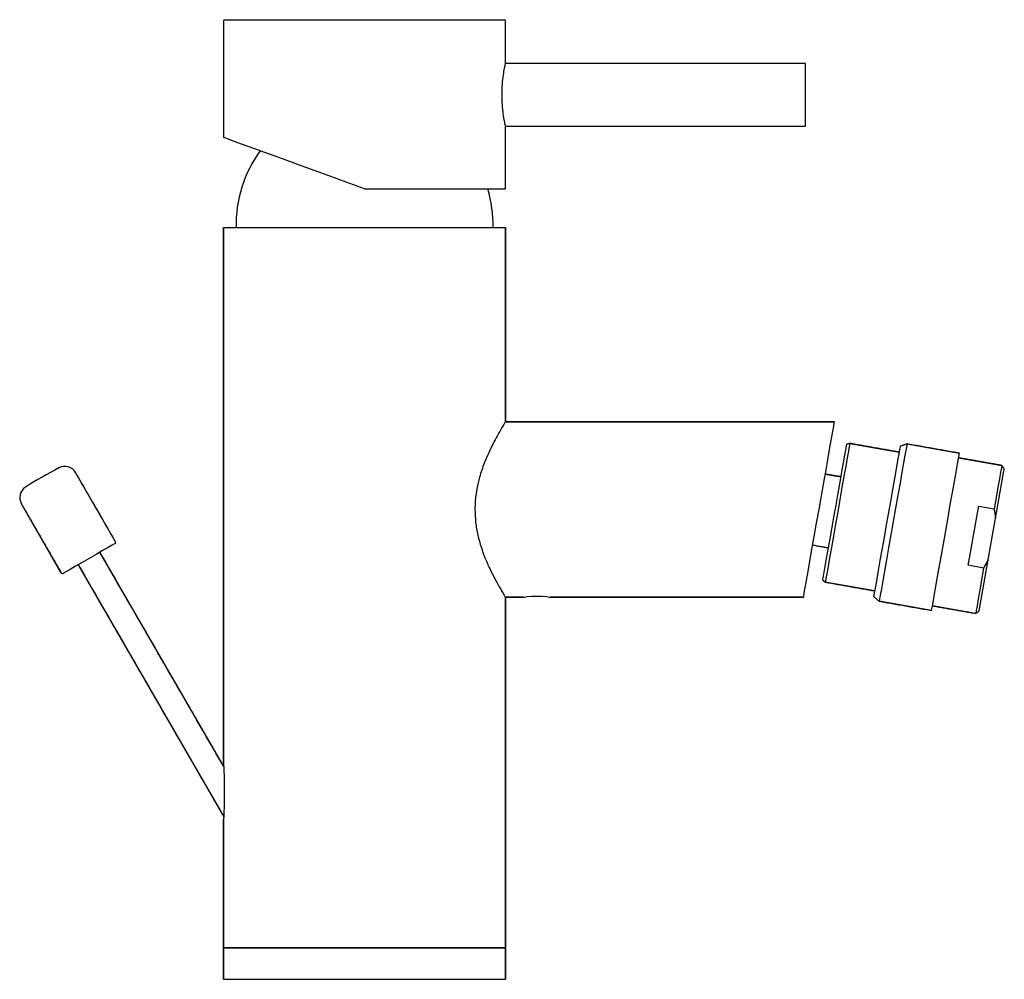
# Model space of a CAD drawing. Header units: millimetres. Extents: x 3953.579 to 3953.736, y 1849.685 to 1849.838.
import ezdxf

# ---------------------------------------------------------------- set-up
doc = ezdxf.new("R2010")
doc.units = ezdxf.units.MM
doc.layers.add('SANINDUSA', color=3, linetype='Continuous')

msp = doc.modelspace()

# ---------------------------------------------------------------- linework, layer by layer
at = {"layer": 'SANINDUSA'}
for p, q in [((3953.611433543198, 1849.838264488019), (3953.65603354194, 1849.838264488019)), ((3953.611233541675, 1849.838064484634), (3953.611233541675, 1849.819453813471)), ((3953.656233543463, 1849.83226448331), (3953.656233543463, 1849.838064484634)), ((3953.704133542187, 1849.828790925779), (3953.704133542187, 1849.831264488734)), ((3953.704133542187, 1849.82126448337), (3953.704133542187, 1849.828790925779)), ((3953.656233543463, 1849.811264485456), (3953.656233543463, 1849.82126448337)), ((3953.633733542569, 1849.811264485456), (3953.656233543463, 1849.811264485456)), ((3953.611233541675, 1849.805064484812), (3953.656233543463, 1849.805064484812)), ((3953.611233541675, 1849.719564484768), (3953.611233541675, 1849.805064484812)), ((3953.656233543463, 1849.805064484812), (3953.656233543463, 1849.774064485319)), ((3953.656233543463, 1849.774064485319), (3953.708733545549, 1849.774064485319)), ((3953.711172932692, 1849.770622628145), (3953.719051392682, 1849.769233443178)), ((3953.720296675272, 1849.770537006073), (3953.728667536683, 1849.769060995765)), ((3953.728537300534, 1849.768322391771), (3953.735430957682, 1849.767106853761)), ((3953.593994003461, 1849.754924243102), (3953.587622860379, 1849.765959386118)), ((3953.731842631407, 1849.74387704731), (3953.735836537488, 1849.766527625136)), ((3953.707263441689, 1849.765727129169), (3953.709725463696, 1849.765293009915)), ((3953.585333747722, 1849.749924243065), (3953.578962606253, 1849.760959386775)), ((3953.731745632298, 1849.76060325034), (3953.734207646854, 1849.760169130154)), ((3953.734207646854, 1849.760169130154), (3953.734449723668, 1849.758662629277)), ((3953.611256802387, 1849.719024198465), (3953.591495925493, 1849.753251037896)), ((3953.705266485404, 1849.75440184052), (3953.707728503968, 1849.753967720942)), ((3953.733284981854, 1849.752057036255), (3953.732542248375, 1849.750724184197)), ((3953.588031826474, 1849.751251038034), (3953.611256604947, 1849.711024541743)), ((3953.732542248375, 1849.750724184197), (3953.73008023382, 1849.751158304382)), ((3953.715144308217, 1849.747075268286), (3953.707265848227, 1849.748464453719)), ((3953.65907063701, 1849.746064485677), (3953.656233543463, 1849.746064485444)), ((3953.656233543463, 1849.746064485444), (3953.656233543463, 1849.690064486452)), ((3953.703796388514, 1849.746064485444), (3953.663396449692, 1849.746064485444)), ((3953.724239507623, 1849.743948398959), (3953.715868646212, 1849.745424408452)), ((3953.731263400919, 1849.743471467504), (3953.724369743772, 1849.744687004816)), ((3953.611233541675, 1849.690064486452), (3953.611233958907, 1849.710572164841)), ((3953.633733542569, 1849.690064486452), (3953.611233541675, 1849.690064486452)), ((3953.611233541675, 1849.690064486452), (3953.656233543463, 1849.690064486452)), ((3953.611233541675, 1849.685064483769), (3953.611233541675, 1849.690064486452)), ((3953.656233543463, 1849.690064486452), (3953.633733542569, 1849.690064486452)), ((3953.656233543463, 1849.690064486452), (3953.656233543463, 1849.685064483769)), ((3953.611233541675, 1849.685064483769), (3953.633733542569, 1849.685064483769)), ((3953.633733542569, 1849.685064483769), (3953.656233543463, 1849.685064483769))]:
    msp.add_line(p, q, dxfattribs=at)
at = {"layer": 'SANINDUSA', "ltscale": 0.5}
for p, q in [((3953.704133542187, 1849.831264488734), (3953.656233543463, 1849.831264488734)), ((3953.656233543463, 1849.82126448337), (3953.704133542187, 1849.82126448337))]:
    msp.add_line(p, q, dxfattribs=at)
at = {"layer": 'SANINDUSA', "flags": 128}
for points in [[(3953.633733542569, 1849.811264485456), (3953.63079670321, 1849.812333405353), (3953.627910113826, 1849.813384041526), (3953.625123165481, 1849.814398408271), (3953.622483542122, 1849.815359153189), (3953.620036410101, 1849.816249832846), (3953.617823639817, 1849.817055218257), (3953.61588309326, 1849.817761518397), (3953.614247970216, 1849.818356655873), (3953.612946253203, 1849.818830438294), (3953.612000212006, 1849.819174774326), (3953.611426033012, 1849.819383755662), (3953.611233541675, 1849.819453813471)], [(3953.703796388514, 1849.746064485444), (3953.703826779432, 1849.746236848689), (3953.703917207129, 1849.746749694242), (3953.704065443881, 1849.747590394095), (3953.704267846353, 1849.748738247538), (3953.704519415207, 1849.750164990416), (3953.704813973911, 1849.751835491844), (3953.705144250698, 1849.753708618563), (3953.705502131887, 1849.755738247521), (3953.705878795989, 1849.757874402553), (3953.706264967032, 1849.760064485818), (3953.706651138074, 1849.762254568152), (3953.707027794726, 1849.764390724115), (3953.707385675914, 1849.766420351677), (3953.707715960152, 1849.768293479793), (3953.708010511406, 1849.769963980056), (3953.70826208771, 1849.7713907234), (3953.708464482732, 1849.77253857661), (3953.708612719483, 1849.773379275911), (3953.70870314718, 1849.773892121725), (3953.708733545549, 1849.774064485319)], [(3953.711172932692, 1849.770622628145), (3953.711158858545, 1849.770542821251), (3953.711085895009, 1849.770129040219), (3953.710952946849, 1849.769375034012), (3953.710764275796, 1849.768305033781), (3953.710525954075, 1849.766953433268), (3953.710245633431, 1849.765363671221), (3953.709932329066, 1849.763586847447), (3953.709596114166, 1849.761680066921), (3953.709247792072, 1849.759704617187)], [(3953.720296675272, 1849.770537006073), (3953.720295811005, 1849.770532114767), (3953.72025352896, 1849.77029234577), (3953.720148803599, 1849.769698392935), (3953.719984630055, 1849.768767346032), (3953.719765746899, 1849.76752598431), (3953.719498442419, 1849.766010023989), (3953.719190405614, 1849.76426307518), (3953.718850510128, 1849.762335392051), (3953.718488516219, 1849.760282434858), (3953.71811484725, 1849.7581632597)], [(3953.710630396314, 1849.770425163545), (3953.710629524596, 1849.770420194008), (3953.710588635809, 1849.770188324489), (3953.710487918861, 1849.769617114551), (3953.710330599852, 1849.768724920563), (3953.710121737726, 1849.767540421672), (3953.709868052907, 1849.766101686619), (3953.70957768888, 1849.764454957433), (3953.709259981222, 1849.762653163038), (3953.70892515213, 1849.760754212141), (3953.708583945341, 1849.758819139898), (3953.70824733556, 1849.756910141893), (3953.707926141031, 1849.755088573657), (3953.707630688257, 1849.753412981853), (3953.70737047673, 1849.751937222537), (3953.70715385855, 1849.750708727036), (3953.706987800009, 1849.749766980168), (3953.706877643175, 1849.749142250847), (3953.706826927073, 1849.748854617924), (3953.706823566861, 1849.748835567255)], [(3953.719211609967, 1849.77014207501), (3953.719198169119, 1849.770065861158), (3953.719127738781, 1849.769666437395), (3953.718998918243, 1849.768935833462), (3953.718815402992, 1849.767895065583), (3953.718582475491, 1849.766574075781), (3953.718306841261, 1849.765010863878), (3953.717996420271, 1849.763250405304), (3953.717660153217, 1849.761343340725), (3953.717307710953, 1849.759344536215), (3953.716949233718, 1849.757311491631), (3953.716595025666, 1849.755302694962), (3953.716255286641, 1849.753375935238), (3953.715939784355, 1849.751586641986), (3953.715657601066, 1849.74998628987), (3953.715416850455, 1849.748620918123), (3953.715224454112, 1849.747529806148), (3953.715085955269, 1849.746744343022), (3953.715005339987, 1849.746287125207), (3953.714984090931, 1849.746166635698)], [(3953.726485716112, 1849.756687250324), (3953.72685937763, 1849.758806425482), (3953.727221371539, 1849.760859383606), (3953.727561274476, 1849.762787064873), (3953.72786931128, 1849.764534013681), (3953.72813661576, 1849.766049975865), (3953.728355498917, 1849.767291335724), (3953.72851966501, 1849.76822238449), (3953.728624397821, 1849.768816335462), (3953.728666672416, 1849.769056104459), (3953.728667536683, 1849.769060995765)], [(3953.735430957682, 1849.767106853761), (3953.73542515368, 1849.767073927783), (3953.73536458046, 1849.766730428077), (3953.735239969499, 1849.766023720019), (3953.735055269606, 1849.764976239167), (3953.734816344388, 1849.763621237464), (3953.734530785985, 1849.762001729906), (3953.734207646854, 1849.760169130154)], [(3953.709247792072, 1849.759704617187), (3953.708898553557, 1849.757723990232), (3953.708559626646, 1849.755801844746), (3953.708241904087, 1849.753999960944), (3953.707955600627, 1849.752376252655), (3953.707709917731, 1849.750982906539), (3953.707512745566, 1849.749864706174), (3953.707370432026, 1849.749057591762), (3953.707287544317, 1849.748587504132), (3953.707265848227, 1849.748464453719)], [(3953.73008023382, 1849.751158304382), (3953.730281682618, 1849.752300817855), (3953.730489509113, 1849.753479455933), (3953.730701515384, 1849.754681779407), (3953.730915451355, 1849.755895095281), (3953.731129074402, 1849.757106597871), (3953.731340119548, 1849.758303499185), (3953.73154636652, 1849.759473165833), (3953.731745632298, 1849.76060325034)], [(3953.71811484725, 1849.7581632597), (3953.717740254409, 1849.756038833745), (3953.717375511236, 1849.753970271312), (3953.717031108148, 1849.752017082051), (3953.716716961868, 1849.750235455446), (3953.716442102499, 1849.748676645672), (3953.716214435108, 1849.747385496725), (3953.716040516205, 1849.746399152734), (3953.71592534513, 1849.745745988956), (3953.715872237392, 1849.745444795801), (3953.715868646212, 1849.745424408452)], [(3953.724239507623, 1849.743948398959), (3953.724243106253, 1849.743968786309), (3953.724296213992, 1849.744269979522), (3953.724411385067, 1849.744923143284), (3953.724585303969, 1849.745909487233), (3953.72481296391, 1849.747200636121), (3953.725087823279, 1849.74875944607), (3953.72540197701, 1849.750541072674), (3953.725746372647, 1849.752494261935), (3953.72611111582, 1849.754562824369), (3953.726485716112, 1849.756687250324)], [(3953.593920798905, 1849.754651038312), (3953.593833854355, 1849.754600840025), (3953.593454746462, 1849.754381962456), (3953.592801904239, 1849.754005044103), (3953.591923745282, 1849.753498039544), (3953.590885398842, 1849.752898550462), (3953.589763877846, 1849.752251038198)], [(3953.589763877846, 1849.752251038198), (3953.588642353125, 1849.751603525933), (3953.587604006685, 1849.751004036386), (3953.586725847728, 1849.750497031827), (3953.586073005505, 1849.750120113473), (3953.585693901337, 1849.749901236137), (3953.585606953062, 1849.749851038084)], [(3953.732542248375, 1849.750724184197), (3953.732213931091, 1849.748862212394), (3953.73192159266, 1849.747204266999), (3953.731674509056, 1849.745802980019), (3953.731480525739, 1849.744702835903), (3953.73134579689, 1849.743938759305), (3953.731274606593, 1849.743535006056), (3953.731263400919, 1849.743471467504)], [(3953.659071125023, 1849.746064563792), (3953.65907063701, 1849.746064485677), (3953.659237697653, 1849.746091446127), (3953.659704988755, 1849.746156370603), (3953.66040683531, 1849.746221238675), (3953.660814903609, 1849.74624159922), (3953.661234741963, 1849.746248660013), (3953.661653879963, 1849.746241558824), (3953.662062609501, 1849.746221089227), (3953.66276399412, 1849.746156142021), (3953.663230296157, 1849.746091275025), (3953.663396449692, 1849.746064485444), (3953.663396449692, 1849.746064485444)]]:
    msp.add_lwpolyline(points, dxfattribs=at)
at = {"layer": 'SANINDUSA'}
for centre, radius, start, end in [((3953.611433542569, 1849.838064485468), 0.0001999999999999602, 90, 180), ((3953.656033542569, 1849.838064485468), 0.0001999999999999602, 0, 90), ((3953.633228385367, 1849.80551864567), 0.0200000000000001, 143.8230439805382, 181.3011849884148), ((3953.634238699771, 1849.80551864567), 0.02000000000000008, 358.6988150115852, 16.69590066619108), ((3953.622263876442, 1849.695959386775), 0.08000000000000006, 117.7957724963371, 122.2042275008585), ((3953.585890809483, 1849.764959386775), 0.002000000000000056, 30.00000000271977, 117.7957724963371), ((3953.580694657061, 1849.761959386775), 0.002000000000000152, 122.2042275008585, 210.0000000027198), ((3953.59382079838, 1849.754824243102), 0.0002000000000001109, 300.0000000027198, 30.00000000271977), ((3953.585506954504, 1849.750024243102), 0.0002000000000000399, 210.0000000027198, 300.0000000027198)]:
    msp.add_arc(centre, radius, start, end, dxfattribs=at)
for points in [[(3953.656233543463, 1849.831264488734), (3953.656233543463, 1849.83226448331)], [(3953.611233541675, 1849.805064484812), (3953.611233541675, 1849.719564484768)], [(3953.656233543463, 1849.774064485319), (3953.656233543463, 1849.805064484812)], [(3953.708733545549, 1849.774064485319), (3953.656233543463, 1849.774064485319)], [(3953.711172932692, 1849.770622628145), (3953.710630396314, 1849.770425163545)], [(3953.719051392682, 1849.769233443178), (3953.711172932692, 1849.770622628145)], [(3953.720296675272, 1849.770537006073), (3953.719211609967, 1849.77014207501)], [(3953.728667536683, 1849.769060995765), (3953.720296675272, 1849.770537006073)], [(3953.735430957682, 1849.767106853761), (3953.728537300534, 1849.768322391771)], [(3953.593994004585, 1849.75492424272), (3953.587622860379, 1849.765959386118)], [(3953.735836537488, 1849.766527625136), (3953.735430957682, 1849.767106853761)], [(3953.709725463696, 1849.765293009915), (3953.707263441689, 1849.765727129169)], [(3953.578962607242, 1849.760959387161), (3953.585333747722, 1849.749924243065)], [(3953.734207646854, 1849.760169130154), (3953.734449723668, 1849.758662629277)], [(3953.611256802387, 1849.719024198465), (3953.591495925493, 1849.753251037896)], [(3953.705266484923, 1849.754401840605), (3953.70772850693, 1849.753967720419)], [(3953.733284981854, 1849.752057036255), (3953.732542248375, 1849.750724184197)], [(3953.588031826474, 1849.751251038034), (3953.611256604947, 1849.711024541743)], [(3953.706823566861, 1849.748835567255), (3953.707265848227, 1849.748464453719)], [(3953.707265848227, 1849.748464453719), (3953.715144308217, 1849.747075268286)], [(3953.656233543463, 1849.746064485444), (3953.659071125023, 1849.746064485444)], [(3953.656233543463, 1849.690064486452), (3953.656233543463, 1849.746064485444)], [(3953.663396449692, 1849.746064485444), (3953.703796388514, 1849.746064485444)], [(3953.714984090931, 1849.746166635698), (3953.715868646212, 1849.745424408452)], [(3953.715868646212, 1849.745424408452), (3953.724239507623, 1849.743948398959)], [(3953.724369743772, 1849.744687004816), (3953.731263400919, 1849.743471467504)], [(3953.731263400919, 1849.743471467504), (3953.731842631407, 1849.74387704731)], [(3953.611233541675, 1849.710572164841), (3953.611233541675, 1849.690064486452)], [(3953.611233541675, 1849.690064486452), (3953.611233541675, 1849.685064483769)], [(3953.656233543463, 1849.685064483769), (3953.656233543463, 1849.690064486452)]]:
    msp.add_open_spline(points, degree=1, dxfattribs=at)
for points, knots in [([(3953.656233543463, 1849.82126448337), (3953.656221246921, 1849.821318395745), (3953.656196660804, 1849.821426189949), (3953.656024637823, 1849.822264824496), (3953.655828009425, 1849.823510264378), (3953.655681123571, 1849.82508635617), (3953.655655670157, 1849.826786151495), (3953.655757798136, 1849.828406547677), (3953.655943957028, 1849.829802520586), (3953.656128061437, 1849.830787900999), (3953.656236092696, 1849.831276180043), (3953.65622271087, 1849.831215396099), (3953.656219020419, 1849.831198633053)], [0, 0, 0, 0, 0.1055955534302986, 0.2111312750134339, 0.3182318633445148, 0.4265337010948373, 0.5330838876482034, 0.6376443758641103, 0.7430821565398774, 0.8508686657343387, 0.9588724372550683, 1, 1, 1, 1]), ([(3953.656214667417, 1849.774034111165), (3953.656212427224, 1849.774030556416), (3953.656206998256, 1849.774021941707), (3953.655897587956, 1849.773521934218), (3953.655253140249, 1849.772450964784), (3953.65438974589, 1849.770875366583), (3953.65362044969, 1849.769336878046), (3953.652807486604, 1849.767464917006), (3953.652111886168, 1849.76543669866), (3953.651628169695, 1849.76339142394), (3953.651383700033, 1849.761642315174), (3953.651357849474, 1849.760516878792), (3953.651347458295, 1849.760064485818)], [0, 0, 0, 0, 0.06611154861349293, 0.1602171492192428, 0.3390588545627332, 0.4370787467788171, 0.5372906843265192, 0.6489315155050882, 0.7638116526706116, 0.8507475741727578, 0.940004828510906, 1, 1, 1, 1]), ([(3953.651347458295, 1849.760064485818), (3953.651371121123, 1849.759378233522), (3953.651419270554, 1849.757981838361), (3953.651906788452, 1849.755301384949), (3953.652744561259, 1849.752781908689), (3953.653722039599, 1849.750579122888), (3953.654519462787, 1849.749004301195), (3953.65527392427, 1849.747652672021), (3953.655845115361, 1849.746693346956), (3953.656184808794, 1849.7461425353), (3953.656205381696, 1849.746109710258), (3953.656214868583, 1849.746094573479)], [0, 0, 0, 0, 0.09093624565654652, 0.1850382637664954, 0.3682617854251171, 0.4711842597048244, 0.5764782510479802, 0.6909575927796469, 0.8094929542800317, 0.912150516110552, 1, 1, 1, 1]), ([(3953.611233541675, 1849.719564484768), (3953.611234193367, 1849.719550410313), (3953.611235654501, 1849.719518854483), (3953.611248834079, 1849.71922642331), (3953.611277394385, 1849.718540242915), (3953.611328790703, 1849.717000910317), (3953.61135828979, 1849.714859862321), (3953.611328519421, 1849.712881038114), (3953.611284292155, 1849.711599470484), (3953.611254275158, 1849.710953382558), (3953.611236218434, 1849.71061291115), (3953.611234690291, 1849.710585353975), (3953.611233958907, 1849.710572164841)], [0, 0, 0, 0, 0.03467657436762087, 0.0777471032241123, 0.1468095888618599, 0.2807093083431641, 0.531808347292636, 0.7345996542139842, 0.824153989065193, 0.9145595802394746, 0.9591073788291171, 1, 1, 1, 1])]:
    msp.add_open_spline(points, degree=3, knots=knots, dxfattribs=at)

doc.saveas('drawing.dxf')
